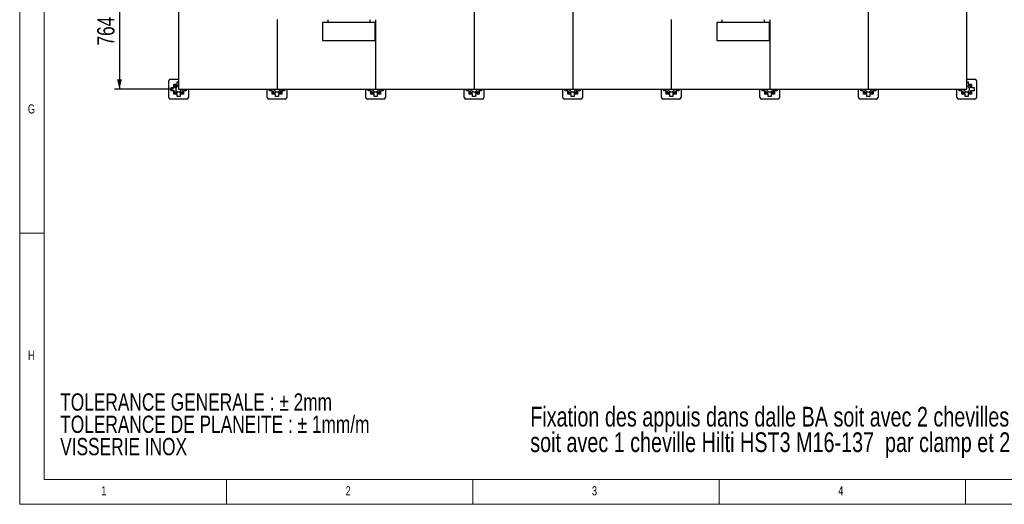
# Model space of a CAD drawing. Header units: millimetres. Extents: x 5 to 589, y 5 to 415.
# Tile 1 of 66: x 5 to 205, y 5 to 103. Entities that reach past the tile are written whole.
import ezdxf

# ---------------------------------------------------------------- set-up
doc = ezdxf.new("R2010")
doc.units = ezdxf.units.MM
doc.layers.add('COTES', color=1, linetype='Continuous')
doc.layers.add('NOTES', color=6, linetype='Continuous')
doc.layers.add('TRAIT-FORT', color=4, linetype='Continuous', lineweight=25)
doc.styles.add('SLDTEXTSTYLE0', font='TXT', dxfattribs={"width": 0.75})
doc.dimstyles.new('SLDDIMSTYLE0', dxfattribs={"dimtxt": 3.5, "dimasz": 2, "dimexe": 0, "dimexo": 0.0625, "dimgap": 0.875, "dimtad": 1, "dimdec": 0, "dimlfac": 30, "dimrnd": 1e-09, "dimzin": 12, "dimdsep": 46, "dimtxsty": 'SLDTEXTSTYLE0', "dimsah": 1, "dimcen": 0.09, "dimadec": 0, "dimazin": 3, "dimtfac": 1, "dimtdec": 0, "dimtofl": 0, "dimtmove": 0, "dimatfit": 3, "dimfxl": 1, "dimfrac": 2, "dimtolj": 1, "dimtzin": 12, "dimarcsym": 0})

# ---------------------------------------------------------------- blocks, each defined once
blk = doc.blocks.new('SW_NOTE_0')
at = {"layer": 'NOTES', "color": 0, "char_height": 3.5, "attachment_point": 1, "style": 'SLDTEXTSTYLE0'}
for s, insert in [('TOLERANCE GENERALE : ± 2mm', (0, 4.51)), ('TOLERANCE DE PLANEITE : ± 1mm/m', (0, -0.01)), ('VISSERIE INOX', (0, -4.54))]:
    blk.add_mtext(s, dxfattribs=dict(at, insert=insert))
blk = doc.blocks.new('SW_NOTE_1')
at = {"layer": 'NOTES', "color": 0, "char_height": 4, "attachment_point": 1, "style": 'SLDTEXTSTYLE0'}
for s, insert in [('Fixation des appuis dans dalle BA soit avec 2 chevilles Hilti HST3 M16-137  par appui,', (0, 5.16)), ('soit avec 1 cheville Hilti HST3 M16-137  par clamp et 2 clamps par appui.', (0, -0.02))]:
    blk.add_mtext(s, dxfattribs=dict(at, insert=insert))
blk = doc.blocks.new('_D_7')
at = {"layer": 'COTES', "color": 1, "transparency": 16777216}
for p, q in [((49.53, 114.69), (24.25, 114.69)), ((25.25, 114.69), (25.25, 89.24)), ((36.25, 89.24), (24.25, 89.24))]:
    blk.add_line(p, q, dxfattribs=at)
for points in [[(25.25, 114.69), (24.75, 112.69), (25.75, 112.69)], [(25.25, 89.24), (25.75, 91.24), (24.75, 91.24)]]:
    blk.add_solid(points, dxfattribs=at)
at = {"layer": 'COTES', "color": 1, "transparency": 16777216, "insert": (20.74, 98.09), "char_height": 3.5, "attachment_point": 1, "rotation": 90, "style": 'SLDTEXTSTYLE0'}
blk.add_mtext('764', dxfattribs=at)

msp = doc.modelspace()

# ---------------------------------------------------------------- linework, layer by layer
at = {"color": 7, "linetype": 'Continuous', "lineweight": 18}
for p, q in [((5, 415), (5, 5)), ((10, 410), (10, 10)), ((10, 60), (5, 60)), ((10, 10), (584, 10)), ((47, 5), (47, 10)), ((97, 10), (97, 5)), ((147, 5), (147, 10)), ((197, 10), (197, 5)), ((5, 5), (589, 5))]:
    msp.add_line(p, q, dxfattribs=at)
at = {"layer": 'TRAIT-FORT', "color": 4, "linetype": 'Continuous', "lineweight": 25}
for p, q in [((37.24759, 109.24411), (37.24759, 89.24411)), ((97.24759, 109.24411), (97.24759, 89.24411)), ((117.24759, 109.24411), (117.24759, 89.24411)), ((177.24759, 109.24411), (177.24759, 89.24411)), ((197.24759, 89.24411), (197.24759, 109.24411)), ((57.24759, 103.36138), (57.24759, 89.24411)), ((66.48566, 102.79654), (66.48566, 99.11099)), ((77.17271, 102.79654), (66.48566, 102.79654)), ((67.52382, 103.3412), (67.52382, 102.79654)), ((76.17525, 102.79654), (76.17525, 103.3412)), ((77.17271, 99.11099), (77.17271, 102.79654)), ((77.24759, 103.3412), (77.24759, 89.24411)), ((137.24759, 103.36138), (137.24759, 89.24411)), ((146.48566, 102.79654), (146.48566, 99.11099)), ((157.17271, 102.79654), (146.48566, 102.79654)), ((147.52382, 103.3412), (147.52382, 102.79654)), ((156.17525, 102.79654), (156.17525, 103.3412)), ((157.17271, 99.11099), (157.17271, 102.79654)), ((157.24759, 103.3412), (157.24759, 89.24411)), ((66.48566, 99.11099), (77.17271, 99.11099)), ((146.48566, 99.11099), (157.17271, 99.11099)), ((35.24759, 87.57745), (35.24759, 90.91078)), ((35.58092, 91.24411), (37.24759, 91.24411)), ((36.25926, 89.54911), (36.25926, 90.23245)), ((36.25926, 90.23245), (36.94259, 90.23245)), ((36.42592, 89.54911), (36.42592, 90.04498)), ((36.42592, 90.04498), (36.94259, 90.04498)), ((36.52592, 89.94498), (36.94259, 89.94498)), ((36.52592, 89.54911), (36.52592, 89.94498)), ((36.94259, 90.23245), (36.94259, 90.76578)), ((36.94259, 90.76578), (37.24759, 90.76578)), ((36.94259, 90.04498), (36.94259, 89.94498)), ((197.24759, 91.24411), (198.91426, 91.24411)), ((197.24759, 90.76578), (197.55259, 90.76578)), ((197.55259, 90.76578), (197.55259, 90.23245)), ((197.55259, 90.23245), (198.23592, 90.23245)), ((197.55259, 90.06578), (197.55259, 89.96578)), ((197.55259, 90.06578), (198.04846, 90.06578)), ((197.55259, 89.96578), (197.94846, 89.96578)), ((197.94846, 89.96578), (197.94846, 89.54911)), ((198.04846, 90.06578), (198.04846, 89.54911)), ((198.23592, 90.23245), (198.23592, 89.54911)), ((199.24759, 90.91078), (199.24759, 87.57745)), ((35.72592, 88.93911), (35.72592, 89.54911)), ((35.72592, 89.54911), (36.25926, 89.54911)), ((36.25926, 88.93911), (35.72592, 88.93911)), ((36.25926, 88.25578), (36.25926, 88.93911)), ((36.94259, 88.25578), (36.25926, 88.25578)), ((36.42592, 89.54911), (36.52592, 89.54911)), ((36.44672, 88.42245), (36.44672, 88.93911)), ((36.44672, 88.93911), (36.54672, 88.93911)), ((36.94259, 88.42245), (36.44672, 88.42245)), ((36.54672, 88.52245), (36.54672, 88.93911)), ((36.94259, 88.52245), (36.54672, 88.52245)), ((36.94259, 88.42245), (36.94259, 88.52245)), ((36.94259, 87.72245), (36.94259, 88.25578)), ((37.24759, 89.24411), (57.24759, 89.24411)), ((37.55259, 88.44325), (37.55259, 88.54325)), ((37.96926, 88.54325), (37.55259, 88.54325)), ((38.06926, 88.44325), (37.55259, 88.44325)), ((38.23592, 88.25578), (37.55259, 88.25578)), ((37.55259, 88.25578), (37.55259, 87.72245)), ((38.06926, 88.93911), (37.96926, 88.93911)), ((37.96926, 88.93911), (37.96926, 88.54325)), ((38.06926, 88.93911), (38.06926, 88.44325)), ((38.76926, 88.93911), (38.23592, 88.93911)), ((38.23592, 88.93911), (38.23592, 88.25578)), ((38.76926, 89.24411), (38.76926, 88.93911)), ((39.24759, 89.24411), (39.24759, 87.57745)), ((55.24759, 87.57745), (55.24759, 89.24411)), ((55.72592, 88.93911), (55.72592, 89.24411)), ((56.25926, 88.93911), (55.72592, 88.93911)), ((56.25926, 88.25578), (56.25926, 88.93911)), ((56.94259, 88.25578), (56.25926, 88.25578)), ((56.44672, 88.42245), (56.44672, 88.93911)), ((56.44672, 88.93911), (56.54672, 88.93911)), ((56.94259, 88.42245), (56.44672, 88.42245)), ((56.54672, 88.52245), (56.54672, 88.93911)), ((56.94259, 88.52245), (56.54672, 88.52245)), ((56.94259, 88.42245), (56.94259, 88.52245)), ((56.94259, 87.72245), (56.94259, 88.25578)), ((57.24759, 89.24411), (77.24759, 89.24411)), ((57.55259, 88.44325), (57.55259, 88.54325)), ((57.96926, 88.54325), (57.55259, 88.54325)), ((58.06926, 88.44325), (57.55259, 88.44325)), ((58.23592, 88.25578), (57.55259, 88.25578)), ((57.55259, 88.25578), (57.55259, 87.72245)), ((57.96926, 88.93911), (57.96926, 88.54325)), ((58.06926, 88.93911), (57.96926, 88.93911)), ((58.06926, 88.93911), (58.06926, 88.44325)), ((58.76926, 88.93911), (58.23592, 88.93911)), ((58.23592, 88.93911), (58.23592, 88.25578)), ((58.76926, 89.24411), (58.76926, 88.93911)), ((59.24759, 89.24411), (59.24759, 87.57745)), ((75.24759, 87.57745), (75.24759, 89.24411)), ((75.72592, 88.93911), (75.72592, 89.24411)), ((76.25926, 88.93911), (75.72592, 88.93911)), ((76.25926, 88.25578), (76.25926, 88.93911)), ((76.94259, 88.25578), (76.25926, 88.25578)), ((76.44672, 88.42245), (76.44672, 88.93911)), ((76.44672, 88.93911), (76.54672, 88.93911)), ((76.94259, 88.42245), (76.44672, 88.42245)), ((76.54672, 88.52245), (76.54672, 88.93911)), ((76.94259, 88.52245), (76.54672, 88.52245)), ((76.94259, 88.42245), (76.94259, 88.52245)), ((76.94259, 87.72245), (76.94259, 88.25578)), ((77.24759, 89.24411), (97.24759, 89.24411)), ((77.96926, 88.54325), (77.55259, 88.54325)), ((77.55259, 88.44325), (77.55259, 88.54325)), ((78.06926, 88.44325), (77.55259, 88.44325)), ((78.23592, 88.25578), (77.55259, 88.25578)), ((77.55259, 88.25578), (77.55259, 87.72245)), ((78.06926, 88.93911), (77.96926, 88.93911)), ((77.96926, 88.93911), (77.96926, 88.54325)), ((78.06926, 88.93911), (78.06926, 88.44325)), ((78.76926, 88.93911), (78.23592, 88.93911)), ((78.23592, 88.93911), (78.23592, 88.25578)), ((78.76926, 89.24411), (78.76926, 88.93911)), ((79.24759, 89.24411), (79.24759, 87.57745)), ((95.24759, 87.57745), (95.24759, 89.24411)), ((95.72592, 88.93911), (95.72592, 89.24411)), ((96.25926, 88.93911), (95.72592, 88.93911)), ((96.25926, 88.25578), (96.25926, 88.93911)), ((96.94259, 88.25578), (96.25926, 88.25578)), ((96.44672, 88.42245), (96.44672, 88.93911)), ((96.44672, 88.93911), (96.54672, 88.93911)), ((96.94259, 88.42245), (96.44672, 88.42245)), ((96.54672, 88.52245), (96.54672, 88.93911)), ((96.94259, 88.52245), (96.54672, 88.52245)), ((96.94259, 88.42245), (96.94259, 88.52245)), ((96.94259, 87.72245), (96.94259, 88.25578)), ((97.24759, 89.24411), (117.24759, 89.24411)), ((97.96926, 88.54325), (97.55259, 88.54325)), ((97.55259, 88.44325), (97.55259, 88.54325)), ((98.06926, 88.44325), (97.55259, 88.44325)), ((98.23592, 88.25578), (97.55259, 88.25578)), ((97.55259, 88.25578), (97.55259, 87.72245)), ((98.06926, 88.93911), (97.96926, 88.93911)), ((97.96926, 88.93911), (97.96926, 88.54325)), ((98.06926, 88.93911), (98.06926, 88.44325)), ((98.76926, 88.93911), (98.23592, 88.93911)), ((98.23592, 88.93911), (98.23592, 88.25578)), ((98.76926, 89.24411), (98.76926, 88.93911)), ((99.24759, 89.24411), (99.24759, 87.57745)), ((115.24759, 87.57745), (115.24759, 89.24411)), ((115.72592, 88.93911), (115.72592, 89.24411)), ((116.25926, 88.93911), (115.72592, 88.93911)), ((116.25926, 88.25578), (116.25926, 88.93911)), ((116.94259, 88.25578), (116.25926, 88.25578)), ((116.44672, 88.42245), (116.44672, 88.93911)), ((116.44672, 88.93911), (116.54672, 88.93911)), ((116.94259, 88.42245), (116.44672, 88.42245)), ((116.54672, 88.52245), (116.54672, 88.93911)), ((116.94259, 88.52245), (116.54672, 88.52245)), ((116.94259, 88.42245), (116.94259, 88.52245)), ((116.94259, 87.72245), (116.94259, 88.25578)), ((117.24759, 89.24411), (137.24759, 89.24411)), ((117.55259, 88.44325), (117.55259, 88.54325)), ((117.96926, 88.54325), (117.55259, 88.54325)), ((118.06926, 88.44325), (117.55259, 88.44325)), ((118.23592, 88.25578), (117.55259, 88.25578)), ((117.55259, 88.25578), (117.55259, 87.72245)), ((118.06926, 88.93911), (117.96926, 88.93911)), ((117.96926, 88.93911), (117.96926, 88.54325)), ((118.06926, 88.93911), (118.06926, 88.44325)), ((118.76926, 88.93911), (118.23592, 88.93911)), ((118.23592, 88.93911), (118.23592, 88.25578)), ((118.76926, 89.24411), (118.76926, 88.93911)), ((119.24759, 89.24411), (119.24759, 87.57745)), ((135.24759, 87.57745), (135.24759, 89.24411)), ((135.72592, 88.93911), (135.72592, 89.24411)), ((136.25926, 88.93911), (135.72592, 88.93911)), ((136.25926, 88.25578), (136.25926, 88.93911)), ((136.94259, 88.25578), (136.25926, 88.25578)), ((136.44672, 88.42245), (136.44672, 88.93911)), ((136.44672, 88.93911), (136.54672, 88.93911)), ((136.94259, 88.42245), (136.44672, 88.42245)), ((136.54672, 88.52245), (136.54672, 88.93911)), ((136.94259, 88.52245), (136.54672, 88.52245)), ((136.94259, 88.42245), (136.94259, 88.52245)), ((136.94259, 87.72245), (136.94259, 88.25578)), ((137.24759, 89.24411), (157.24759, 89.24411)), ((137.55259, 88.44325), (137.55259, 88.54325)), ((137.96926, 88.54325), (137.55259, 88.54325)), ((138.06926, 88.44325), (137.55259, 88.44325)), ((138.23592, 88.25578), (137.55259, 88.25578)), ((137.55259, 88.25578), (137.55259, 87.72245)), ((138.06926, 88.93911), (137.96926, 88.93911)), ((137.96926, 88.93911), (137.96926, 88.54325)), ((138.06926, 88.93911), (138.06926, 88.44325)), ((138.76926, 88.93911), (138.23592, 88.93911)), ((138.23592, 88.93911), (138.23592, 88.25578)), ((138.76926, 89.24411), (138.76926, 88.93911)), ((139.24759, 89.24411), (139.24759, 87.57745)), ((155.24759, 87.57745), (155.24759, 89.24411)), ((155.72592, 88.93911), (155.72592, 89.24411)), ((156.25926, 88.93911), (155.72592, 88.93911)), ((156.25926, 88.25578), (156.25926, 88.93911)), ((156.94259, 88.25578), (156.25926, 88.25578)), ((156.44672, 88.93911), (156.54672, 88.93911)), ((156.44672, 88.42245), (156.44672, 88.93911)), ((156.94259, 88.42245), (156.44672, 88.42245)), ((156.54672, 88.52245), (156.54672, 88.93911)), ((156.94259, 88.52245), (156.54672, 88.52245)), ((156.94259, 88.42245), (156.94259, 88.52245)), ((156.94259, 87.72245), (156.94259, 88.25578)), ((157.24759, 89.24411), (177.24759, 89.24411)), ((157.96926, 88.54325), (157.55259, 88.54325)), ((157.55259, 88.44325), (157.55259, 88.54325)), ((158.06926, 88.44325), (157.55259, 88.44325)), ((158.23592, 88.25578), (157.55259, 88.25578)), ((157.55259, 88.25578), (157.55259, 87.72245)), ((158.06926, 88.93911), (157.96926, 88.93911)), ((157.96926, 88.93911), (157.96926, 88.54325)), ((158.06926, 88.93911), (158.06926, 88.44325)), ((158.76926, 88.93911), (158.23592, 88.93911)), ((158.23592, 88.93911), (158.23592, 88.25578)), ((158.76926, 89.24411), (158.76926, 88.93911)), ((159.24759, 89.24411), (159.24759, 87.57745)), ((175.24759, 87.57745), (175.24759, 89.24411)), ((175.72592, 88.93911), (175.72592, 89.24411)), ((176.25926, 88.93911), (175.72592, 88.93911)), ((176.25926, 88.25578), (176.25926, 88.93911)), ((176.94259, 88.25578), (176.25926, 88.25578)), ((176.44672, 88.42245), (176.44672, 88.93911)), ((176.44672, 88.93911), (176.54672, 88.93911)), ((176.94259, 88.42245), (176.44672, 88.42245)), ((176.54672, 88.52245), (176.54672, 88.93911)), ((176.94259, 88.52245), (176.54672, 88.52245)), ((176.94259, 88.42245), (176.94259, 88.52245)), ((176.94259, 87.72245), (176.94259, 88.25578)), ((177.24759, 89.24411), (197.24759, 89.24411)), ((177.96926, 88.54325), (177.55259, 88.54325)), ((177.55259, 88.44325), (177.55259, 88.54325)), ((178.06926, 88.44325), (177.55259, 88.44325)), ((178.23592, 88.25578), (177.55259, 88.25578)), ((177.55259, 88.25578), (177.55259, 87.72245)), ((178.06926, 88.93911), (177.96926, 88.93911)), ((177.96926, 88.93911), (177.96926, 88.54325)), ((178.06926, 88.93911), (178.06926, 88.44325)), ((178.76926, 88.93911), (178.23592, 88.93911)), ((178.23592, 88.93911), (178.23592, 88.25578)), ((178.76926, 89.24411), (178.76926, 88.93911)), ((179.24759, 89.24411), (179.24759, 87.57745)), ((195.24759, 87.57745), (195.24759, 89.24411)), ((195.72592, 88.93911), (195.72592, 89.24411)), ((196.25926, 88.93911), (195.72592, 88.93911)), ((196.25926, 88.25578), (196.25926, 88.93911)), ((196.94259, 88.25578), (196.25926, 88.25578)), ((196.44672, 88.93911), (196.54672, 88.93911)), ((196.44672, 88.42245), (196.44672, 88.93911)), ((196.94259, 88.42245), (196.44672, 88.42245)), ((196.54672, 88.52245), (196.54672, 88.93911)), ((196.94259, 88.52245), (196.54672, 88.52245)), ((196.94259, 88.42245), (196.94259, 88.52245)), ((196.94259, 87.72245), (196.94259, 88.25578)), ((197.55259, 88.44325), (197.55259, 88.54325)), ((197.96926, 88.54325), (197.55259, 88.54325)), ((198.06926, 88.44325), (197.55259, 88.44325)), ((198.23592, 88.25578), (197.55259, 88.25578)), ((197.55259, 88.25578), (197.55259, 87.72245)), ((198.04846, 89.54911), (197.94846, 89.54911)), ((198.06926, 88.93911), (197.96926, 88.93911)), ((197.96926, 88.93911), (197.96926, 88.54325)), ((198.06926, 88.93911), (198.06926, 88.44325)), ((198.23592, 89.54911), (198.76926, 89.54911)), ((198.76926, 88.93911), (198.23592, 88.93911)), ((198.23592, 88.93911), (198.23592, 88.25578)), ((198.76926, 89.54911), (198.76926, 88.93911)), ((38.91426, 87.24411), (35.58092, 87.24411)), ((37.55259, 87.72245), (36.94259, 87.72245)), ((58.91426, 87.24411), (55.58092, 87.24411)), ((57.55259, 87.72245), (56.94259, 87.72245)), ((78.91426, 87.24411), (75.58092, 87.24411)), ((77.55259, 87.72245), (76.94259, 87.72245)), ((98.91426, 87.24411), (95.58092, 87.24411)), ((97.55259, 87.72245), (96.94259, 87.72245)), ((118.91426, 87.24411), (115.58092, 87.24411)), ((117.55259, 87.72245), (116.94259, 87.72245)), ((138.91426, 87.24411), (135.58092, 87.24411)), ((137.55259, 87.72245), (136.94259, 87.72245)), ((158.91426, 87.24411), (155.58092, 87.24411)), ((157.55259, 87.72245), (156.94259, 87.72245)), ((178.91426, 87.24411), (175.58092, 87.24411)), ((177.55259, 87.72245), (176.94259, 87.72245)), ((198.91426, 87.24411), (195.58092, 87.24411)), ((197.55259, 87.72245), (196.94259, 87.72245))]:
    msp.add_line(p, q, dxfattribs=at)
for centre, radius, start, end in [((35.58092, 90.91078), 0.33333, 90, 180), ((198.91426, 90.91078), 0.33333, 360, 90), ((37.24759, 89.24411), 0.56667, 90.0000019, 180), ((37.24759, 89.24411), 0.56667, 180, 0.0000012), ((57.24759, 89.24411), 0.56667, 180, 0.0000012), ((77.24759, 89.24411), 0.56667, 180, 0.0000012), ((97.24759, 89.24411), 0.56667, 180, 0.0000012), ((117.24759, 89.24411), 0.56667, 180, 0.0000012), ((137.24759, 89.24411), 0.56667, 180, 0.0000012), ((157.24759, 89.24411), 0.56667, 180, 0.0000012), ((177.24759, 89.24411), 0.56667, 180, 0.0000012), ((197.24759, 89.24411), 0.56667, 180, 90.0000019), ((35.58092, 87.57745), 0.33333, 180, 270), ((38.91426, 87.57745), 0.33333, 270, 360), ((55.58092, 87.57745), 0.33333, 180, 270), ((58.91426, 87.57745), 0.33333, 270, 360), ((75.58092, 87.57745), 0.33333, 180, 270), ((78.91426, 87.57745), 0.33333, 270, 360), ((95.58092, 87.57745), 0.33333, 180, 270), ((98.91426, 87.57745), 0.33333, 270, 360), ((115.58092, 87.57745), 0.33333, 180, 270), ((118.91426, 87.57745), 0.33333, 270, 360), ((135.58092, 87.57745), 0.33333, 180, 270), ((138.91426, 87.57745), 0.33333, 270, 360), ((155.58092, 87.57745), 0.33333, 180, 270), ((158.91426, 87.57745), 0.33333, 270, 360), ((175.58092, 87.57745), 0.33333, 180, 270), ((178.91426, 87.57745), 0.33333, 270, 360), ((195.58092, 87.57745), 0.33333, 180, 270), ((198.91426, 87.57745), 0.33333, 270, 360)]:
    msp.add_arc(centre, radius, start, end, dxfattribs=at)

# ---------------------------------------------------------------- block references
at = {"layer": 'NOTES', "color": 211}
for name, p in [('SW_NOTE_0', (13.22354, 23.0003)), ('SW_NOTE_1', (108.63519, 19.62114))]:
    msp.add_blockref(name, p, dxfattribs=at)

# ---------------------------------------------------------------- texts
at = {"layer": 'NOTES', "color": 211, "char_height": 1.85208, "attachment_point": 1, "style": 'SLDTEXTSTYLE0'}
for s, insert in [('G', (6.66667, 86.16802)), ('H', (6.66667, 36.16802)), ('1', (21.58334, 8.66802)), ('2', (71.16667, 8.66802)), ('3', (121.16667, 8.66802)), ('4', (171.16667, 8.66802))]:
    msp.add_mtext(s, dxfattribs=dict(at, insert=insert))

# ---------------------------------------------------------------- dimensions: what is measured, and where the dimension line sits
at = {"layer": 'COTES', "color": 1}
dim = msp.add_linear_dim(base=(25.24759, 89.24411), p1=(50.53494, 114.69471), p2=(37.24759, 89.24411), angle=90, dimstyle='SLDDIMSTYLE0', dxfattribs=at)
dim.commit()
dim.dimension.update_dxf_attribs({"geometry": '_D_7', "text_midpoint": (25.24759, 101.96941), "dimtype": 160})

doc.saveas('drawing.dxf')
